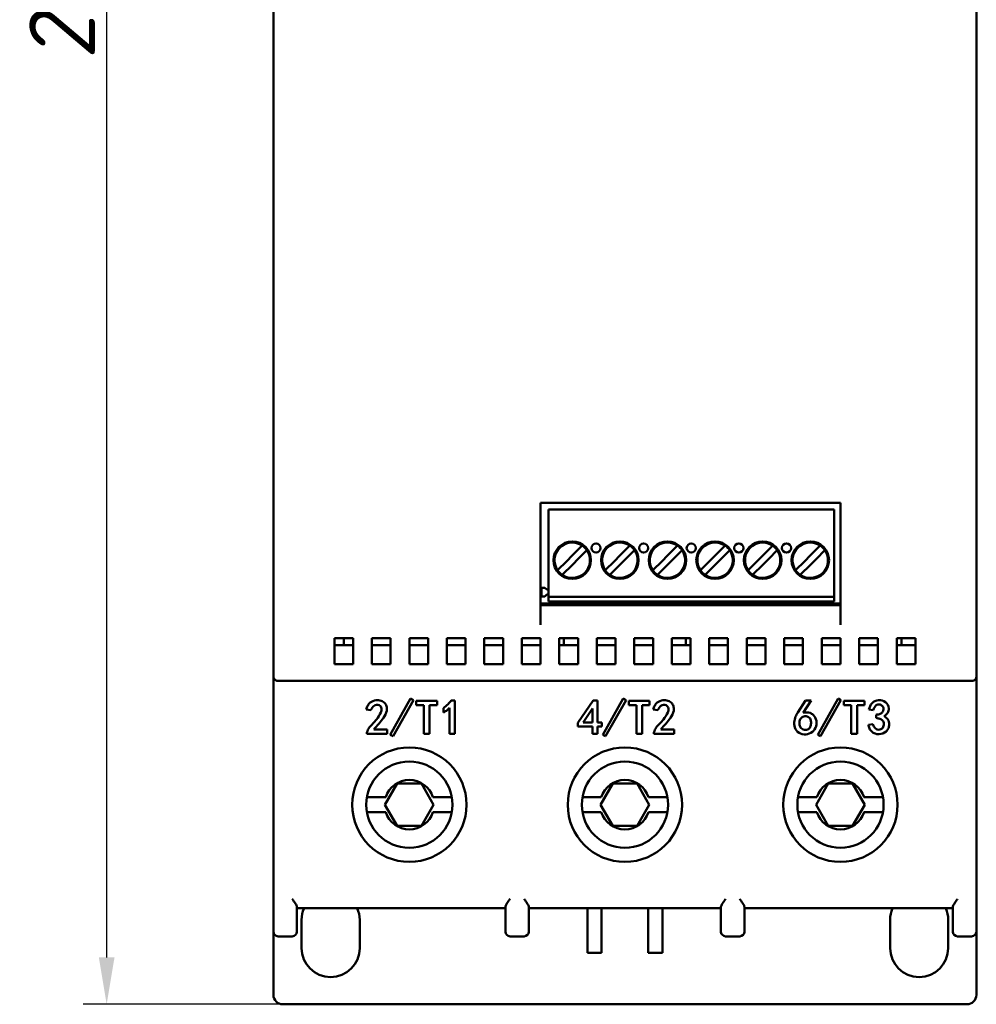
# Model space of a CAD drawing. Header units: millimetres. Extents: x 1656 to 2413, y 1480 to 1749.
# Tile 1 of 9: x 1656 to 1758, y 1503 to 1608. Entities that reach past the tile are written whole.
import ezdxf

# ---------------------------------------------------------------- set-up
doc = ezdxf.new("R2010")
doc.units = ezdxf.units.MM
doc.layers.get('0').update_dxf_attribs({"lineweight": 40})
doc.layers.add('Видимый контур (ГОСТ)', color=7, linetype='Continuous', lineweight=50)
doc.styles.add('ГОСТ', font='isocpeur.ttf', dxfattribs={"oblique": 10})
doc.dimstyles.new('ISO-25', dxfattribs={"dimtxt": 3.5, "dimasz": 2.5, "dimexe": 1.25, "dimexo": 0.625, "dimtad": 1, "dimtoh": 1, "dimdec": 0, "dimtxsty": 'ГОСТ', "dimcen": 2.5, "dimadec": 0, "dimazin": 0, "dimtfac": 1, "dimtdec": 0, "dimtmove": 0, "dimatfit": 3, "dimfxl": 1, "dimarcsym": 0})

# ---------------------------------------------------------------- blocks, each defined once
blk = doc.blocks.new('*D45')
at = {"color": 0, "lineweight": -2, "transparency": 16777216}
for p, q in [((1718.91, 1718.3), (1662.36, 1718.3)), ((1664.86, 1713.3), (1664.86, 1508.3)), ((1718.91, 1503.3), (1662.36, 1503.3))]:
    blk.add_line(p, q, dxfattribs=at)
at = {"color": 0, "transparency": 16777216}
for points in [[(1664.03, 1713.3), (1665.7, 1713.3), (1664.86, 1718.3)], [(1664.03, 1508.3), (1665.7, 1508.3), (1664.86, 1503.3)]]:
    blk.add_solid(points, dxfattribs=at)
at = {"layer": 'Defpoints', "color": 0, "transparency": 16777216}
for p in [(1720.16, 1718.3), (1664.86, 1503.3), (1720.16, 1503.3)]:
    blk.add_point(p, dxfattribs=at)
at = {"color": 0, "transparency": 16777216, "insert": (1660.11, 1610.8), "char_height": 7, "attachment_point": 5, "rotation": 90, "style": 'ГОСТ'}
blk.add_mtext('215', dxfattribs=at)

msp = doc.modelspace()

# ---------------------------------------------------------------- linework, layer by layer
at = {"layer": 'Видимый контур (ГОСТ)'}
for p, q in [((1682.66, 1538.28), (1682.66, 1683.32)), ((1757.66, 1683.32), (1757.66, 1538.28)), ((1711.16, 1556.8), (1711.16, 1546.57)), ((1711.16, 1556.8), (1743.16, 1556.8)), ((1743.16, 1546.57), (1743.16, 1556.8)), ((1712, 1556.08), (1742.48, 1556.08)), ((1712, 1553.17), (1712, 1556.08)), ((1742.48, 1556.08), (1742.48, 1553.17)), ((1712, 1552.79), (1712, 1553.17)), ((1712, 1548.6), (1712, 1552.79)), ((1742.48, 1552.79), (1742.48, 1553.17)), ((1742.48, 1552.79), (1742.48, 1548.6)), ((1714.83, 1551.46), (1715.61, 1552.24)), ((1716.1, 1551.75), (1715.19, 1550.83)), ((1719.91, 1551.46), (1720.69, 1552.24)), ((1721.18, 1551.75), (1720.27, 1550.83)), ((1724.99, 1551.46), (1725.77, 1552.24)), ((1726.26, 1551.75), (1725.35, 1550.83)), ((1730.07, 1551.46), (1730.85, 1552.24)), ((1731.34, 1551.75), (1730.43, 1550.83)), ((1735.15, 1551.46), (1735.93, 1552.24)), ((1736.42, 1551.75), (1735.51, 1550.83)), ((1740.23, 1551.46), (1741.01, 1552.24)), ((1741.5, 1551.75), (1740.59, 1550.83)), ((1712.98, 1549.61), (1713.96, 1550.59)), ((1713.96, 1550.59), (1714.54, 1551.17)), ((1714.54, 1551.17), (1714.83, 1551.46)), ((1715.19, 1550.83), (1714.59, 1550.23)), ((1718.06, 1549.61), (1719.04, 1550.59)), ((1719.04, 1550.59), (1719.62, 1551.17)), ((1719.62, 1551.17), (1719.91, 1551.46)), ((1720.27, 1550.83), (1719.67, 1550.23)), ((1723.14, 1549.61), (1724.12, 1550.59)), ((1724.12, 1550.59), (1724.7, 1551.17)), ((1724.7, 1551.17), (1724.99, 1551.46)), ((1725.35, 1550.83), (1724.75, 1550.23)), ((1728.22, 1549.61), (1729.2, 1550.59)), ((1729.2, 1550.59), (1729.78, 1551.17)), ((1729.78, 1551.17), (1730.07, 1551.46)), ((1730.43, 1550.83), (1729.83, 1550.23)), ((1733.3, 1549.61), (1734.28, 1550.59)), ((1734.28, 1550.59), (1734.86, 1551.17)), ((1734.86, 1551.17), (1735.15, 1551.46)), ((1735.51, 1550.83), (1734.91, 1550.23)), ((1738.38, 1549.61), (1739.36, 1550.59)), ((1739.36, 1550.59), (1739.94, 1551.17)), ((1739.94, 1551.17), (1740.23, 1551.46)), ((1740.59, 1550.83), (1739.99, 1550.23)), ((1714.59, 1550.23), (1713.47, 1549.12)), ((1719.67, 1550.23), (1718.55, 1549.12)), ((1724.75, 1550.23), (1723.63, 1549.12)), ((1729.83, 1550.23), (1728.71, 1549.12)), ((1734.91, 1550.23), (1733.79, 1549.12)), ((1739.99, 1550.23), (1738.87, 1549.12)), ((1712, 1548.21), (1712, 1548.6)), ((1742.48, 1548.21), (1742.48, 1548.6)), ((1711.26, 1547.74), (1711.6, 1547.74)), ((1711.26, 1547.74), (1711.26, 1546.81)), ((1711.83, 1547.55), (1711.6, 1547.74)), ((1712, 1547.55), (1711.83, 1547.55)), ((1712, 1548.21), (1712, 1546.78)), ((1742.48, 1548.21), (1742.48, 1546.78)), ((1711.16, 1545.7), (1711.16, 1546.57)), ((1711.26, 1546.81), (1711.6, 1546.81)), ((1711.6, 1546.81), (1711.83, 1547.01)), ((1711.83, 1547.01), (1712, 1547.01)), ((1712, 1546.78), (1742.48, 1546.78)), ((1712, 1546.28), (1712, 1546.78)), ((1712, 1546.28), (1742.48, 1546.28)), ((1742.48, 1546.78), (1742.48, 1546.28)), ((1743.16, 1546.57), (1743.16, 1545.7)), ((1711.16, 1546.05), (1743.16, 1546.05)), ((1711.16, 1545.88), (1743.16, 1545.88)), ((1711.16, 1543.8), (1711.16, 1545.7)), ((1713.66, 1545.88), (1713.66, 1546.05)), ((1726.66, 1546.05), (1726.66, 1545.88)), ((1734.58, 1545.88), (1734.5, 1546.05)), ((1743.16, 1545.7), (1743.16, 1543.8)), ((1689.16, 1539.59), (1689.16, 1542.35)), ((1689.16, 1542.35), (1691.16, 1542.35)), ((1690.16, 1542.35), (1690.16, 1541.8)), ((1691.16, 1542.35), (1691.16, 1539.59)), ((1693.16, 1539.59), (1693.16, 1542.35)), ((1693.16, 1542.35), (1695.16, 1542.35)), ((1695.16, 1542.35), (1695.16, 1539.59)), ((1697.16, 1539.59), (1697.16, 1542.35)), ((1697.16, 1542.35), (1699.16, 1542.35)), ((1699.16, 1542.35), (1699.16, 1539.59)), ((1701.16, 1539.59), (1701.16, 1542.35)), ((1701.16, 1542.35), (1703.16, 1542.35)), ((1703.16, 1542.35), (1703.16, 1539.59)), ((1705.16, 1539.59), (1705.16, 1542.35)), ((1705.16, 1542.35), (1707.16, 1542.35)), ((1707.16, 1542.35), (1707.16, 1539.59)), ((1709.16, 1539.59), (1709.16, 1542.35)), ((1709.16, 1542.35), (1711.16, 1542.35)), ((1711.16, 1542.35), (1711.16, 1539.59)), ((1713.16, 1539.59), (1713.16, 1542.35)), ((1713.16, 1542.35), (1715.16, 1542.35)), ((1713.66, 1541.61), (1713.66, 1542.35)), ((1715.16, 1542.35), (1715.16, 1539.59)), ((1717.16, 1539.59), (1717.16, 1542.35)), ((1717.16, 1542.35), (1719.16, 1542.35)), ((1719.16, 1542.35), (1719.16, 1539.59)), ((1721.16, 1539.59), (1721.16, 1542.35)), ((1721.16, 1542.35), (1723.16, 1542.35)), ((1723.16, 1542.35), (1723.16, 1539.59)), ((1725.16, 1539.59), (1725.16, 1542.35)), ((1725.16, 1542.35), (1727.16, 1542.35)), ((1726.66, 1542.35), (1726.66, 1541.61)), ((1727.16, 1542.35), (1727.16, 1539.59)), ((1729.16, 1539.59), (1729.16, 1542.35)), ((1729.16, 1542.35), (1731.16, 1542.35)), ((1731.16, 1542.35), (1731.16, 1539.59)), ((1733.16, 1539.59), (1733.16, 1542.35)), ((1733.16, 1542.35), (1735.16, 1542.35)), ((1735.16, 1542.35), (1735.16, 1539.59)), ((1737.16, 1539.59), (1737.16, 1542.35)), ((1737.16, 1542.35), (1739.16, 1542.35)), ((1739.16, 1542.35), (1739.16, 1539.59)), ((1741.16, 1539.59), (1741.16, 1542.35)), ((1741.16, 1542.35), (1743.16, 1542.35)), ((1743.16, 1542.35), (1743.16, 1539.59)), ((1745.16, 1539.59), (1745.16, 1542.35)), ((1745.16, 1542.35), (1747.16, 1542.35)), ((1747.16, 1542.35), (1747.16, 1539.59)), ((1749.16, 1539.59), (1749.16, 1542.35)), ((1749.16, 1542.35), (1751.16, 1542.35)), ((1749.66, 1541.61), (1749.66, 1542.35)), ((1751.16, 1542.35), (1751.16, 1539.59)), ((1691.16, 1541.61), (1689.16, 1541.61)), ((1690.16, 1541.61), (1690.16, 1541.8)), ((1695.16, 1541.61), (1693.16, 1541.61)), ((1699.16, 1541.61), (1697.16, 1541.61)), ((1703.16, 1541.61), (1701.16, 1541.61)), ((1707.16, 1541.61), (1705.16, 1541.61)), ((1711.16, 1541.61), (1709.16, 1541.61)), ((1715.16, 1541.61), (1713.16, 1541.61)), ((1719.16, 1541.61), (1717.16, 1541.61)), ((1723.16, 1541.61), (1721.16, 1541.61)), ((1727.16, 1541.61), (1725.16, 1541.61)), ((1731.16, 1541.61), (1729.16, 1541.61)), ((1735.16, 1541.61), (1733.16, 1541.61)), ((1739.16, 1541.61), (1737.16, 1541.61)), ((1743.16, 1541.61), (1741.16, 1541.61)), ((1747.16, 1541.61), (1745.16, 1541.61)), ((1751.16, 1541.61), (1749.16, 1541.61)), ((1691.16, 1539.59), (1689.16, 1539.59)), ((1695.16, 1539.59), (1693.16, 1539.59)), ((1699.16, 1539.59), (1697.16, 1539.59)), ((1703.16, 1539.59), (1701.16, 1539.59)), ((1707.16, 1539.59), (1705.16, 1539.59)), ((1711.16, 1539.59), (1709.16, 1539.59)), ((1715.16, 1539.59), (1713.16, 1539.59)), ((1719.16, 1539.59), (1717.16, 1539.59)), ((1723.16, 1539.59), (1721.16, 1539.59)), ((1727.16, 1539.59), (1725.16, 1539.59)), ((1731.16, 1539.59), (1729.16, 1539.59)), ((1735.16, 1539.59), (1733.16, 1539.59)), ((1739.16, 1539.59), (1737.16, 1539.59)), ((1743.16, 1539.59), (1741.16, 1539.59)), ((1747.16, 1539.59), (1745.16, 1539.59)), ((1751.16, 1539.59), (1749.16, 1539.59)), ((1682.66, 1538.24), (1682.66, 1538.28)), ((1682.66, 1513.55), (1682.66, 1538.24)), ((1757.66, 1538.28), (1757.66, 1538.24)), ((1757.66, 1538.24), (1757.66, 1513.55)), ((1757.16, 1537.8), (1683.16, 1537.8)), ((1683.16, 1537.8), (1683.16, 1537.8)), ((1757.16, 1537.8), (1757.16, 1537.8)), ((1697.29, 1535.92), (1695.12, 1532.06)), ((1697.6, 1535.76), (1697.29, 1535.92)), ((1719.97, 1535.92), (1717.81, 1532.06)), ((1720.28, 1535.76), (1719.97, 1535.92)), ((1742.9, 1535.92), (1740.73, 1532.06)), ((1743.21, 1535.76), (1742.9, 1535.92)), ((1692.56, 1534.75), (1693.06, 1534.68)), ((1695.42, 1531.91), (1697.6, 1535.76)), ((1700.12, 1535.68), (1697.9, 1535.68)), ((1697.9, 1535.68), (1697.9, 1535.21)), ((1697.9, 1535.21), (1698.71, 1535.21)), ((1698.71, 1535.21), (1698.71, 1532.15)), ((1699.31, 1532.15), (1699.31, 1535.21)), ((1699.31, 1535.21), (1700.12, 1535.21)), ((1700.12, 1535.21), (1700.12, 1535.68)), ((1700.79, 1534.9), (1700.79, 1534.44)), ((1701.45, 1534.94), (1701.45, 1532.17)), ((1702, 1535.72), (1701.63, 1535.72)), ((1702, 1532.17), (1702, 1535.72)), ((1716.79, 1535.72), (1715.14, 1533.34)), ((1715.71, 1533.37), (1716.69, 1534.86)), ((1716.69, 1534.86), (1716.69, 1533.37)), ((1717.22, 1535.72), (1716.79, 1535.72)), ((1717.22, 1533.37), (1717.22, 1535.72)), ((1718.1, 1531.91), (1720.28, 1535.76)), ((1722.8, 1535.68), (1720.59, 1535.68)), ((1720.59, 1535.68), (1720.59, 1535.21)), ((1720.59, 1535.21), (1721.39, 1535.21)), ((1721.39, 1535.21), (1721.39, 1532.15)), ((1722, 1532.15), (1722, 1535.21)), ((1722, 1535.21), (1722.8, 1535.21)), ((1722.8, 1535.21), (1722.8, 1535.68)), ((1723.17, 1534.75), (1723.68, 1534.68)), ((1739.44, 1535.72), (1738.6, 1534.42)), ((1739.18, 1534.4), (1740.03, 1535.72)), ((1740.03, 1535.72), (1739.44, 1535.72)), ((1741.03, 1531.91), (1743.21, 1535.76)), ((1745.73, 1535.68), (1743.52, 1535.68)), ((1743.52, 1535.68), (1743.52, 1535.21)), ((1743.52, 1535.21), (1744.32, 1535.21)), ((1744.32, 1535.21), (1744.32, 1532.15)), ((1744.93, 1532.15), (1744.93, 1535.21)), ((1744.93, 1535.21), (1745.73, 1535.21)), ((1745.73, 1535.21), (1745.73, 1535.68)), ((1746.18, 1534.75), (1746.66, 1534.68)), ((1746.96, 1534.19), (1746.96, 1533.85)), ((1694.81, 1532.63), (1693.37, 1532.63)), ((1694.81, 1532.17), (1694.81, 1532.63)), ((1715.14, 1533.34), (1715.14, 1532.94)), ((1715.14, 1532.94), (1716.69, 1532.94)), ((1716.69, 1533.37), (1715.71, 1533.37)), ((1716.69, 1532.94), (1716.69, 1532.17)), ((1717.7, 1533.37), (1717.22, 1533.37)), ((1717.22, 1532.17), (1717.22, 1532.94)), ((1717.22, 1532.94), (1717.7, 1532.94)), ((1717.7, 1532.94), (1717.7, 1533.37)), ((1725.43, 1532.63), (1723.98, 1532.63)), ((1725.43, 1532.17), (1725.43, 1532.63)), ((1746.63, 1533.19), (1746.14, 1533.12)), ((1692.64, 1532.3), (1692.64, 1532.17)), ((1692.64, 1532.17), (1694.81, 1532.17)), ((1695.12, 1532.06), (1695.42, 1531.91)), ((1698.71, 1532.15), (1699.31, 1532.15)), ((1701.45, 1532.17), (1702, 1532.17)), ((1716.69, 1532.17), (1717.22, 1532.17)), ((1717.81, 1532.06), (1718.1, 1531.91)), ((1721.39, 1532.15), (1722, 1532.15)), ((1723.25, 1532.3), (1723.25, 1532.17)), ((1723.25, 1532.17), (1725.43, 1532.17)), ((1740.73, 1532.06), (1741.03, 1531.91)), ((1744.32, 1532.15), (1744.93, 1532.15)), ((1694.56, 1524.6), (1695.86, 1526.85)), ((1695.86, 1526.85), (1698.46, 1526.85)), ((1698.46, 1526.85), (1699.75, 1524.6)), ((1717.56, 1524.6), (1718.86, 1526.85)), ((1718.86, 1526.85), (1721.46, 1526.85)), ((1721.46, 1526.85), (1722.75, 1524.6)), ((1740.56, 1524.6), (1741.86, 1526.85)), ((1741.86, 1526.85), (1744.46, 1526.85)), ((1744.46, 1526.85), (1745.75, 1524.6)), ((1692.73, 1525.4), (1692.63, 1525.4)), ((1694.64, 1525.4), (1692.73, 1525.4)), ((1701.58, 1525.4), (1699.67, 1525.4)), ((1701.69, 1525.4), (1701.58, 1525.4)), ((1715.73, 1525.4), (1715.63, 1525.4)), ((1717.64, 1525.4), (1715.73, 1525.4)), ((1724.58, 1525.4), (1722.67, 1525.4)), ((1724.69, 1525.4), (1724.58, 1525.4)), ((1738.73, 1525.4), (1738.63, 1525.4)), ((1740.64, 1525.4), (1738.73, 1525.4)), ((1747.58, 1525.4), (1745.67, 1525.4)), ((1747.69, 1525.4), (1747.58, 1525.4)), ((1695.86, 1522.35), (1694.56, 1524.6)), ((1699.75, 1524.6), (1698.46, 1522.35)), ((1718.86, 1522.35), (1717.56, 1524.6)), ((1722.75, 1524.6), (1721.46, 1522.35)), ((1741.86, 1522.35), (1740.56, 1524.6)), ((1745.75, 1524.6), (1744.46, 1522.35)), ((1692.63, 1523.8), (1692.73, 1523.8)), ((1692.73, 1523.8), (1694.64, 1523.8)), ((1699.67, 1523.8), (1701.58, 1523.8)), ((1701.58, 1523.8), (1701.69, 1523.8)), ((1715.63, 1523.8), (1715.73, 1523.8)), ((1715.73, 1523.8), (1717.64, 1523.8)), ((1722.67, 1523.8), (1724.58, 1523.8)), ((1724.58, 1523.8), (1724.69, 1523.8)), ((1738.63, 1523.8), (1738.73, 1523.8)), ((1738.73, 1523.8), (1740.64, 1523.8)), ((1745.67, 1523.8), (1747.58, 1523.8)), ((1747.58, 1523.8), (1747.69, 1523.8)), ((1698.46, 1522.35), (1695.86, 1522.35)), ((1721.46, 1522.35), (1718.86, 1522.35)), ((1744.46, 1522.35), (1741.86, 1522.35)), ((1682.66, 1513.55), (1682.66, 1511.05)), ((1685.16, 1513.69), (1685.16, 1513.55)), ((1707.41, 1513.55), (1685.16, 1513.55)), ((1685.16, 1511.05), (1685.16, 1513.55)), ((1707.41, 1513.55), (1707.41, 1513.69)), ((1707.41, 1513.55), (1707.41, 1511.05)), ((1709.91, 1513.69), (1709.91, 1513.55)), ((1730.41, 1513.55), (1709.91, 1513.55)), ((1709.91, 1511.05), (1709.91, 1513.55)), ((1716.16, 1513.55), (1716.16, 1508.8)), ((1717.66, 1511.58), (1717.66, 1513.55)), ((1722.66, 1511.58), (1722.66, 1513.55)), ((1724.16, 1508.8), (1724.16, 1513.55)), ((1730.41, 1513.55), (1730.41, 1513.69)), ((1730.41, 1513.55), (1730.41, 1511.05)), ((1732.91, 1513.69), (1732.91, 1513.55)), ((1755.16, 1513.55), (1732.91, 1513.55)), ((1732.91, 1511.05), (1732.91, 1513.55)), ((1755.16, 1513.55), (1755.16, 1513.69)), ((1755.16, 1513.55), (1755.16, 1511.05)), ((1757.66, 1511.05), (1757.66, 1513.55)), ((1685.66, 1512.3), (1685.66, 1509.3)), ((1691.86, 1509.3), (1691.86, 1512.3)), ((1748.46, 1512.3), (1748.46, 1509.3)), ((1754.66, 1509.3), (1754.66, 1512.3)), ((1682.66, 1504.3), (1682.66, 1511.05)), ((1717.66, 1511.21), (1717.66, 1511.58)), ((1717.66, 1508.8), (1717.66, 1511.21)), ((1722.66, 1511.21), (1722.66, 1511.58)), ((1722.66, 1508.8), (1722.66, 1511.21)), ((1757.66, 1511.05), (1757.66, 1504.3)), ((1684.66, 1510.55), (1683.16, 1510.55)), ((1709.41, 1510.55), (1707.91, 1510.55)), ((1732.41, 1510.55), (1730.91, 1510.55)), ((1757.16, 1510.55), (1755.66, 1510.55)), ((1716.16, 1508.8), (1717.66, 1508.8)), ((1722.66, 1508.8), (1724.16, 1508.8)), ((1756.66, 1503.3), (1683.66, 1503.3))]:
    msp.add_line(p, q, dxfattribs=at)
for centre, radius in [((1714.54, 1550.68), 2), ((1719.62, 1550.68), 2), ((1724.7, 1550.68), 2), ((1729.78, 1550.68), 2), ((1734.86, 1550.68), 2), ((1739.94, 1550.68), 2), ((1717.08, 1551.98), 0.49), ((1722.16, 1551.98), 0.49), ((1727.24, 1551.98), 0.49), ((1732.32, 1551.98), 0.49), ((1737.4, 1551.98), 0.49), ((1697.16, 1524.6), 6.1), ((1720.16, 1524.6), 6.1), ((1743.16, 1524.6), 6.1), ((1697.16, 1524.6), 4.6), ((1720.16, 1524.6), 4.6), ((1743.16, 1524.6), 4.6)]:
    msp.add_circle(centre, radius, dxfattribs=at)
for centre, radius, start, end in [((1714.54, 1550.68), 1.89, 55.6635, 214.3366), ((1714.54, 1550.68), 1.89, 235.6635, 34.3366), ((1714.54, 1550.68), 1.89, 34.3366, 55.6635), ((1719.62, 1550.68), 1.89, 55.6635, 214.3366), ((1719.62, 1550.68), 1.89, 235.6635, 34.3366), ((1719.62, 1550.68), 1.89, 34.3366, 55.6635), ((1724.7, 1550.68), 1.89, 55.6635, 214.3366), ((1724.7, 1550.68), 1.89, 235.6635, 34.3366), ((1724.7, 1550.68), 1.89, 34.3366, 55.6635), ((1729.78, 1550.68), 1.89, 55.6635, 214.3366), ((1729.78, 1550.68), 1.89, 235.6635, 34.3366), ((1729.78, 1550.68), 1.89, 34.3366, 55.6635), ((1734.86, 1550.68), 1.89, 55.6635, 214.3366), ((1734.86, 1550.68), 1.89, 235.6635, 34.3366), ((1734.86, 1550.68), 1.89, 34.3366, 55.6635), ((1739.94, 1550.68), 1.89, 55.6635, 214.3366), ((1739.94, 1550.68), 1.89, 235.6635, 34.3366), ((1739.94, 1550.68), 1.89, 34.3366, 55.6635), ((1714.54, 1550.68), 1.89, 214.3366, 235.6635), ((1719.62, 1550.68), 1.89, 214.3366, 235.6635), ((1724.7, 1550.68), 1.89, 214.3366, 235.6635), ((1729.78, 1550.68), 1.89, 214.3366, 235.6635), ((1734.86, 1550.68), 1.89, 214.3366, 235.6635), ((1739.94, 1550.68), 1.89, 214.3366, 235.6635), ((1697.16, 1524.6), 2.64, 17.6397, 162.3603), ((1720.16, 1524.6), 2.64, 17.6397, 162.3603), ((1743.16, 1524.6), 2.64, 17.6397, 162.3603), ((1697.16, 1524.6), 2.64, 197.6397, 342.3603), ((1720.16, 1524.6), 2.64, 197.6397, 342.3603), ((1743.16, 1524.6), 2.64, 197.6397, 342.3603), ((1688.76, 1512.3), 3.1, 156.22, 180), ((1688.76, 1512.3), 3.1, 0, 23.78), ((1751.56, 1512.3), 3.1, 156.22, 180), ((1751.56, 1512.3), 3.1, 0, 23.78), ((1683.16, 1511.05), 0.5, 180, 270), ((1684.66, 1511.05), 0.5, 270, 0), ((1707.91, 1511.05), 0.5, 180, 270), ((1709.41, 1511.05), 0.5, 270, 0), ((1730.91, 1511.05), 0.5, 180, 270), ((1732.41, 1511.05), 0.5, 270, 0), ((1755.66, 1511.05), 0.5, 180, 270), ((1757.16, 1511.05), 0.5, 270, 0), ((1688.76, 1509.3), 3.1, 180, 0), ((1751.56, 1509.3), 3.1, 180, 0), ((1683.66, 1504.3), 1, 180, 270), ((1756.66, 1504.3), 1, 270, 0)]:
    msp.add_arc(centre, radius, start, end, dxfattribs=at)
for centre, start_param, end_param in [((1683.16, 1538.24), 3.141593, 3.905032), ((1757.16, 1538.24), 5.519746, 6.283185)]:
    msp.add_ellipse(centre, major_axis=(0.5, 0), ratio=0.871537, start_param=start_param, end_param=end_param, dxfattribs=at)
for points, knots in [([(1683.16, 1537.8), (1683.12, 1537.8), (1683.09, 1537.8), (1683.02, 1537.82), (1682.99, 1537.83), (1682.92, 1537.85), (1682.89, 1537.87), (1682.84, 1537.9), (1682.82, 1537.92), (1682.8, 1537.94)], [0.000001, 0.000001, 0.000001, 0.000001, 0.00968539, 0.00968539, 0.02163648, 0.02163648, 0.03277253, 0.03277253, 0.04316046, 0.04316046, 0.04316046, 0.04316046]), ([(1757.52, 1537.94), (1757.5, 1537.92), (1757.47, 1537.9), (1757.42, 1537.87), (1757.39, 1537.85), (1757.33, 1537.83), (1757.29, 1537.82), (1757.22, 1537.8), (1757.19, 1537.8), (1757.16, 1537.8)], [0, 0, 0, 0, 0.0104072, 0.0104072, 0.02156391, 0.02156391, 0.03353717, 0.03353717, 0.04323953, 0.04323953, 0.04323953, 0.04323953]), ([(1693.61, 1535.74), (1693.38, 1535.69), (1693.01, 1535.6), (1692.7, 1535.16), (1692.61, 1534.89), (1692.56, 1534.75)], [0, 0, 0, 0, 0.436405, 0.71759, 1, 1, 1, 1]), ([(1693.06, 1534.68), (1693.15, 1534.86), (1693.28, 1535.13), (1693.66, 1535.29), (1694.01, 1535.24), (1694.26, 1534.87), (1694.1, 1534.28), (1693.71, 1533.78), (1693.3, 1533.23), (1692.84, 1532.86), (1692.7, 1532.49), (1692.64, 1532.3)], [0, 0, 0, 0, 0.124131, 0.186917, 0.248959, 0.340728, 0.434418, 0.623504, 0.749892, 0.876234, 1, 1, 1, 1]), ([(1693.37, 1532.63), (1693.73, 1533.03), (1694.29, 1533.62), (1694.77, 1534.47), (1694.78, 1535.02), (1694.59, 1535.44), (1694.15, 1535.75), (1693.79, 1535.75), (1693.61, 1535.74)], [0, 0, 0, 0, 0.376687, 0.56392, 0.657735, 0.751274, 0.875327, 1, 1, 1, 1]), ([(1701.63, 1535.72), (1701.53, 1535.59), (1701.28, 1535.27), (1700.96, 1535.03), (1700.79, 1534.9)], [0, 0, 0, 0, 0.4401, 1, 1, 1, 1]), ([(1700.79, 1534.44), (1700.9, 1534.5), (1701.15, 1534.62), (1701.34, 1534.83), (1701.45, 1534.94)], [0, 0, 0, 0, 0.442029, 1, 1, 1, 1]), ([(1724.22, 1535.74), (1723.99, 1535.69), (1723.62, 1535.6), (1723.32, 1535.16), (1723.22, 1534.89), (1723.17, 1534.75)], [0, 0, 0, 0, 0.436405, 0.71759, 1, 1, 1, 1]), ([(1723.68, 1534.68), (1723.77, 1534.86), (1723.9, 1535.13), (1724.27, 1535.29), (1724.62, 1535.24), (1724.88, 1534.87), (1724.71, 1534.28), (1724.32, 1533.78), (1723.92, 1533.23), (1723.45, 1532.86), (1723.32, 1532.49), (1723.25, 1532.3)], [0, 0, 0, 0, 0.1241305, 0.1869171, 0.2489587, 0.3407276, 0.4344182, 0.6235039, 0.7498925, 0.8762338, 1, 1, 1, 1]), ([(1723.98, 1532.63), (1724.35, 1533.03), (1724.9, 1533.62), (1725.39, 1534.47), (1725.39, 1535.02), (1725.2, 1535.44), (1724.77, 1535.75), (1724.4, 1535.75), (1724.22, 1535.74)], [0, 0, 0, 0, 0.376687, 0.56392, 0.657735, 0.751274, 0.875327, 1, 1, 1, 1]), ([(1747.81, 1534.03), (1747.95, 1534.14), (1748.24, 1534.34), (1748.38, 1534.96), (1748.03, 1535.64), (1747.22, 1535.81), (1746.44, 1535.51), (1746.27, 1535.01), (1746.18, 1534.75)], [0, 0, 0, 0, 0.126259, 0.252175, 0.4364, 0.624217, 0.810253, 1, 1, 1, 1]), ([(1746.66, 1534.68), (1746.71, 1534.79), (1746.79, 1535.01), (1747.03, 1535.29), (1747.41, 1535.31), (1747.71, 1535.1), (1747.78, 1534.74), (1747.64, 1534.39), (1747.31, 1534.24), (1747.08, 1534.21), (1746.96, 1534.19)], [0, 0, 0, 0, 0.126483, 0.251312, 0.375402, 0.499558, 0.624132, 0.748273, 0.873528, 1, 1, 1, 1]), ([(1738.21, 1533.4), (1738.23, 1533.14), (1738.25, 1532.63), (1738.89, 1532.1), (1739.66, 1532.06), (1740.37, 1532.43), (1740.65, 1533.16), (1740.58, 1533.82), (1740.25, 1534.2), (1739.82, 1534.48), (1739.44, 1534.43), (1739.18, 1534.4)], [0, 0, 0, 0, 0.125716, 0.249472, 0.37519, 0.499146, 0.624115, 0.74942, 0.812349, 0.875655, 1, 1, 1, 1]), ([(1738.6, 1534.42), (1738.52, 1534.28), (1738.32, 1533.97), (1738.25, 1533.6), (1738.21, 1533.4)], [0, 0, 0, 0, 0.441745, 1, 1, 1, 1]), ([(1738.96, 1532.76), (1738.87, 1532.86), (1738.76, 1533.12), (1738.78, 1533.52), (1738.95, 1533.92), (1739.39, 1534.09), (1739.73, 1533.99), (1739.85, 1533.86)], [-0.0000001, -0.0000001, -0.0000001, -0.0000001, 0.094048, 0.1889056, 0.2833294, 0.3765071, 0.5, 0.5, 0.5, 0.5]), ([(1739.85, 1533.86), (1739.85, 1533.86), (1739.95, 1533.76), (1740.04, 1533.49), (1740.02, 1533.09), (1739.85, 1532.7), (1739.41, 1532.5), (1739.08, 1532.63), (1738.96, 1532.76)], [0.5, 0.5, 0.5, 0.5, 0.5006549, 0.5942268, 0.6892953, 0.783391, 0.8765218, 1, 1, 1, 1]), ([(1746.14, 1533.12), (1746.17, 1532.99), (1746.23, 1532.72), (1746.56, 1532.26), (1747.27, 1532.02), (1747.96, 1532.29), (1748.3, 1532.74), (1748.38, 1533.19), (1748.3, 1533.73), (1747.97, 1533.93), (1747.81, 1534.03)], [0, 0, 0, 0, 0.094894, 0.189351, 0.375465, 0.561475, 0.655953, 0.750532, 0.875371, 1, 1, 1, 1]), ([(1746.96, 1533.85), (1747.1, 1533.82), (1747.37, 1533.78), (1747.76, 1533.55), (1747.83, 1533.1), (1747.66, 1532.74), (1747.36, 1532.58), (1747.03, 1532.6), (1746.76, 1532.84), (1746.67, 1533.08), (1746.63, 1533.19)], [0, 0, 0, 0, 0.142265, 0.281894, 0.421813, 0.561695, 0.655346, 0.749404, 0.873766, 1, 1, 1, 1]), ([(1684.66, 1514.55), (1684.78, 1514.38), (1684.91, 1514.19), (1685.05, 1513.97), (1685.09, 1513.9), (1685.14, 1513.78), (1685.16, 1513.73), (1685.16, 1513.69)], [-0.3791307, -0.3791307, -0.3791307, -0.3791307, -0.3173848, -0.3173848, -0.2923037, -0.2923037, -0.2672227, -0.2672227, -0.2672227, -0.2672227]), ([(1707.41, 1513.69), (1707.41, 1513.72), (1707.42, 1513.77), (1707.47, 1513.88), (1707.5, 1513.94), (1707.58, 1514.08), (1707.64, 1514.17), (1707.77, 1514.36), (1707.84, 1514.46), (1707.91, 1514.55)], [-0.1118695, -0.1118695, -0.1118695, -0.1118695, -0.0891992, -0.0891992, -0.0665288, -0.0665288, -0.0332644, -0.0332644, 0, 0, 0, 0]), ([(1709.41, 1514.55), (1709.47, 1514.46), (1709.54, 1514.36), (1709.67, 1514.17), (1709.73, 1514.08), (1709.82, 1513.94), (1709.85, 1513.88), (1709.89, 1513.77), (1709.91, 1513.72), (1709.91, 1513.69)], [-0.3790922, -0.3790922, -0.3790922, -0.3790922, -0.3458278, -0.3458278, -0.3125634, -0.3125634, -0.2898931, -0.2898931, -0.2672227, -0.2672227, -0.2672227, -0.2672227]), ([(1730.41, 1513.69), (1730.41, 1513.73), (1730.42, 1513.78), (1730.48, 1513.9), (1730.51, 1513.97), (1730.65, 1514.19), (1730.79, 1514.38), (1730.91, 1514.55)], [-0.1119079, -0.1119079, -0.1119079, -0.1119079, -0.0868269, -0.0868269, -0.0617459, -0.0617459, 0, 0, 0, 0]), ([(1732.41, 1514.55), (1732.47, 1514.46), (1732.54, 1514.36), (1732.67, 1514.17), (1732.73, 1514.08), (1732.82, 1513.94), (1732.85, 1513.88), (1732.89, 1513.77), (1732.91, 1513.72), (1732.91, 1513.69)], [-0.3790922, -0.3790922, -0.3790922, -0.3790922, -0.3458278, -0.3458278, -0.3125634, -0.3125634, -0.2898931, -0.2898931, -0.2672227, -0.2672227, -0.2672227, -0.2672227]), ([(1755.16, 1513.69), (1755.16, 1513.72), (1755.17, 1513.77), (1755.22, 1513.88), (1755.25, 1513.94), (1755.33, 1514.08), (1755.39, 1514.17), (1755.52, 1514.36), (1755.59, 1514.46), (1755.66, 1514.55)], [-0.1118695, -0.1118695, -0.1118695, -0.1118695, -0.0891992, -0.0891992, -0.0665288, -0.0665288, -0.0332644, -0.0332644, 0, 0, 0, 0])]:
    msp.add_open_spline(points, degree=3, knots=knots, dxfattribs=at)

# ---------------------------------------------------------------- dimensions: what is measured, and where the dimension line sits
dim = msp.add_linear_dim(base=(1664.86, 1503.3), p1=(1720.16, 1718.3), p2=(1720.16, 1503.3), angle=90, dimstyle='ISO-25')
dim.commit()
dim.dimension.update_dxf_attribs({"geometry": '*D45', "text_midpoint": (1660.11, 1610.8)})

doc.saveas('drawing.dxf')
